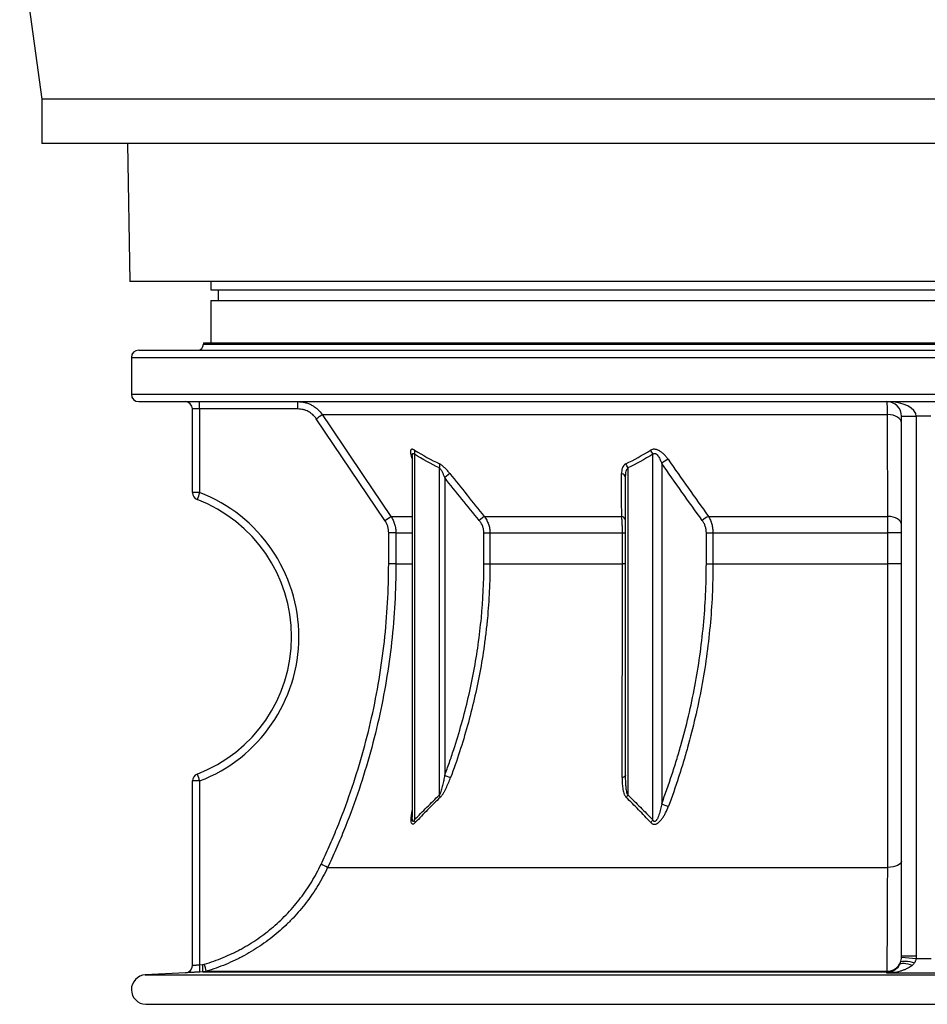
# Model space of a CAD drawing. Header units: millimetres. Extents: x 2016 to 3246, y 695 to 4145.
# Tile 1 of 9: x 2016 to 2633, y 695 to 1365. Entities that reach past the tile are written whole.
import ezdxf

# ---------------------------------------------------------------- set-up
doc = ezdxf.new("R2010")
doc.units = ezdxf.units.MM

msp = doc.modelspace()

# ---------------------------------------------------------------- linework, layer by layer
at = {"color": 7, "linetype": 'Continuous', "lineweight": 25}
for p, q in [((2015.92, 1421.1), (2030.92, 1311.1)), ((2030.92, 1311.1), (2030.92, 1281.1)), ((2630.92, 1311.1), (2030.92, 1311.1)), ((3230.92, 1311.1), (2630.92, 1311.1)), ((2630.92, 1281.1), (2030.92, 1281.1)), ((2089.28, 1281.1), (2090.92, 1187.21)), ((3230.92, 1281.1), (2630.92, 1281.1)), ((3168.86, 1187.21), (2090.92, 1187.21)), ((2145.92, 1187.21), (2145.92, 1181.41)), ((2145.92, 1181.41), (2630.92, 1181.41)), ((2150.92, 1181.41), (2150.92, 1174.11)), ((2630.92, 1181.41), (3115.92, 1181.41)), ((2145.92, 1174.11), (2145.92, 1145.41)), ((2145.92, 1174.11), (2630.92, 1174.11)), ((2630.92, 1174.11), (3115.92, 1174.11)), ((2140.92, 1145.41), (2140.92, 1144.41)), ((2140.92, 1145.41), (2630.92, 1145.41)), ((2630.92, 1145.41), (3120.92, 1145.41)), ((2096.92, 1140.41), (2630.92, 1140.41)), ((2630.92, 1140.41), (3164.92, 1140.41)), ((2091.92, 1135.41), (2091.92, 1110.41)), ((2096.92, 1105.41), (2630.92, 1105.41)), ((2630.92, 1105.41), (3164.92, 1105.41)), ((2138.35, 1100.41), (2133.42, 1100.41)), ((2133.42, 1043.49), (2133.42, 1100.41)), ((2138.35, 1100.41), (2138.35, 1043.49)), ((2205.21, 1100.41), (2138.35, 1100.41)), ((2264.4, 1024.56), (2217.65, 1093.8)), ((2221.73, 1096.6), (2606.41, 1096.6)), ((2615.92, 1095.41), (2625.92, 1095.41)), ((2615.92, 728.35), (2615.92, 1095.41)), ((2635.92, 1095.41), (2625.92, 1095.41)), ((2625.92, 1095.41), (2625.92, 728.35)), ((2283.03, 1068.51), (2283.03, 1068.53)), ((2283.03, 1068.48), (2283.03, 822.73)), ((2284.49, 1069.56), (2284.49, 820.85)), ((2446.65, 820.85), (2446.65, 1069.56)), ((2301.53, 837.81), (2301.53, 1060.26)), ((2429.62, 1060.26), (2429.62, 837.81)), ((2452.69, 1063.42), (2452.69, 831.83)), ((2308.56, 1056.47), (2305.07, 1053.68)), ((2305.07, 1053.68), (2305.07, 851.17)), ((2428.15, 851.17), (2428.15, 1053.68)), ((2138.35, 1043.49), (2133.42, 1043.49)), ((2332.03, 1027.36), (2328.61, 1024.56)), ((2332.03, 1027.36), (2425.5, 1027.36)), ((2484.5, 1027.36), (2606.47, 1027.36)), ((2266.96, 995.15), (2266.96, 1016.18)), ((2271.89, 1016.18), (2266.96, 1016.18)), ((2271.89, 1016.18), (2271.89, 995.15)), ((2331.73, 1016.18), (2335.84, 1016.18)), ((2331.73, 995.15), (2331.73, 1016.18)), ((2335.84, 1016.18), (2426, 1016.18)), ((2335.84, 1016.18), (2335.84, 995.15)), ((2426, 1016.18), (2428.15, 1016.18)), ((2426, 995.15), (2426, 1016.18)), ((2483.08, 995.15), (2483.08, 1016.18)), ((2483.08, 1016.18), (2487.57, 1016.18)), ((2487.57, 1016.18), (2606.59, 1016.18)), ((2487.57, 1016.18), (2487.57, 995.15)), ((2615.92, 1016.18), (2606.59, 1016.18)), ((2606.59, 995.15), (2606.59, 1016.18)), ((2271.89, 995.15), (2266.96, 995.15)), ((2331.73, 995.15), (2335.84, 995.15)), ((2335.84, 995.15), (2426, 995.15)), ((2428.15, 995.15), (2426, 995.15)), ((2483.08, 995.15), (2487.57, 995.15)), ((2487.57, 995.15), (2606.59, 995.15)), ((2615.92, 995.15), (2606.59, 995.15)), ((2305.07, 851.17), (2309.09, 849.67)), ((2138.35, 847.34), (2133.42, 847.34)), ((2133.42, 721.86), (2133.42, 847.34)), ((2138.35, 847.34), (2138.35, 722.37)), ((2283.04, 822.48), (2283.05, 822.73)), ((2225.41, 788.51), (2606.46, 788.51)), ((2615.88, 727.39), (2625.85, 726.6)), ((2615.92, 728.35), (2625.92, 728.35)), ((2128.68, 716.86), (2101.39, 715.43)), ((2138.35, 722.37), (2140.37, 722.47)), ((2140.56, 717.48), (2138.54, 717.37)), ((2140.56, 717.48), (2605.94, 717.48)), ((2142.87, 717.88), (2606.06, 717.88)), ((2605.94, 716.58), (2605.94, 717.48)), ((2105.02, 695.41), (3156.82, 695.41))]:
    msp.add_line(p, q, dxfattribs=at)
at = {"color": 1, "linetype": 'Continuous', "lineweight": 25}
for p, q in [((2140.92, 1144.41), (2630.92, 1144.41)), ((2630.92, 1144.41), (3120.92, 1144.41)), ((2091.92, 1135.41), (2630.92, 1135.41)), ((2630.92, 1135.41), (3169.92, 1135.41)), ((2091.92, 1110.41), (2630.92, 1110.41)), ((2630.92, 1110.41), (3169.92, 1110.41)), ((2268.47, 1027.36), (2283.03, 1027.36)), ((2271.89, 1016.18), (2283.03, 1016.18)), ((2271.89, 995.15), (2283.03, 995.15)), ((2101.39, 715.43), (2630.92, 715.43)), ((2630.92, 715.43), (3160.44, 715.43)), ((2101.69, 695.45), (2630.92, 695.45)), ((2630.92, 695.45), (3160.14, 695.45))]:
    msp.add_line(p, q, dxfattribs=at)
at = {"color": 7, "linetype": 'Continuous', "lineweight": 25, "flags": 128}
for points in [[(2221.73, 1096.6), (2227.32, 1088.31), (2249.7, 1055.16), (2268.47, 1027.36)], [(2615.92, 1091), (2615.73, 1092.06), (2615.2, 1093.08), (2614.33, 1094.03), (2613.16, 1094.86), (2611.73, 1095.56), (2610.08, 1096.09), (2608.29, 1096.44), (2606.41, 1096.6)], [(2615.92, 1021.77), (2615.74, 1022.82), (2615.21, 1023.84), (2614.34, 1024.78), (2613.18, 1025.62), (2611.76, 1026.31), (2610.13, 1026.85), (2608.34, 1027.2), (2606.47, 1027.36)], [(2428.15, 851.17), (2428.11, 850.95), (2427.99, 850.73), (2427.78, 850.51), (2427.5, 850.31), (2427.15, 850.12), (2426.73, 849.95), (2426.25, 849.8), (2425.72, 849.67)], [(2615.92, 792.79), (2615.74, 791.98), (2615.21, 791.2), (2614.34, 790.48), (2613.18, 789.84), (2611.75, 789.31), (2610.12, 788.9), (2608.33, 788.63), (2606.46, 788.51)], [(2615.28, 724.1), (2615.73, 724.45), (2616.45, 724.68), (2617.41, 724.81), (2618.58, 724.81), (2619.93, 724.69), (2621.42, 724.45), (2623.01, 724.11), (2624.64, 723.66)], [(2614.5, 722.34), (2614.99, 722.84), (2615.7, 723.18), (2616.61, 723.37), (2617.68, 723.39), (2618.9, 723.25), (2620.23, 722.95), (2621.64, 722.5), (2623.08, 721.91)]]:
    msp.add_lwpolyline(points, dxfattribs=at)
at = {"color": 7, "linetype": 'Continuous', "lineweight": 25}
for centre, radius, start, end in [((2096.92, 1135.41), 5, 90, 180), ((2136.92, 1144.41), 4, 270, 0), ((2096.92, 1110.41), 5, 180, 270), ((2128.42, 1100.41), 5, 0, 90), ((2048.77, 1101.66), 89.59, 359.2007, 2.39914), ((2115.63, 1101.66), 89.59, 359.2007, 2.39914), ((2605.92, 1095.41), 10, 0, 90), ((2125.34, 1232.67), 166.75, 303.61561, 305.31333), ((2279.72, 1071.16), 5.03, 341.46098, 13.74788), ((2439.45, 1067.34), 7.54, 17.11266, 41.68848), ((2462.5, 1052.93), 14.36, 112.3324, 133.08872), ((2296.34, 1061.64), 5.37, 345.00981, 15.19754), ((2422.47, 1058.5), 7.36, 13.79031, 38.19907), ((2424.82, 1053.14), 3.38, 9.10117, 80.39462), ((2138.42, 1043.49), 5, 180, 249.07517), ((2226.88, 1008.31), 95.26, 158.32967, 161.3225), ((2100.92, 945.41), 100, 290.92483, 69.07517), ((2100.85, 945.41), 105, 290.92483, 69.07517), ((2171.1, 1164.83), 168.46, 303.62923, 305.30948), ((2424.84, 1024.08), 3.35, 8.34361, 78.63275), ((2490.2, 1014.33), 14.22, 113.64849, 133.99008), ((2138.42, 847.34), 5, 110.92483, 180), ((2226.88, 882.51), 95.26, 198.6775, 201.67033), ((2296.86, 835.54), 5.19, 6.93049, 25.95152), ((2422.66, 841.13), 7.7, 319.879, 334.48296), ((2463.02, 852.6), 23.2, 243.55784, 255.70038), ((2280.28, 818.54), 4.8, 5.80615, 28.73411), ((2439.65, 824.58), 7.93, 315.61845, 331.99511), ((2128.33, 592.37), 218.85, 63.66695, 64.95901), ((2606.03, 727.86), 9.98, 270.16814, 337.859), ((2128.42, 721.86), 5, 272.9864, 360), ((2128.42, 721.86), 5, 295.37631, 0), ((2048.67, 716.42), 89.87, 0.6068, 3.79285), ((2050.69, 716.53), 89.87, 0.60682, 3.79281), ((2051.42, 694.75), 94.34, 14.19292, 17.21828), ((2605.92, 727.48), 10, 270.13828, 329.08703), ((2605.06, 717.96), 1, 331.52101, 355.43563), ((2101.92, 705.45), 10, 93, 268.7312), ((2105.02, 845.41), 150, 268.7312, 270)]:
    msp.add_arc(centre, radius, start, end, dxfattribs=at)
at = {"color": 1, "linetype": 'Continuous', "lineweight": 25}
msp.add_arc((2128.42, 721.86), 5, 272.99999, 295.37631, dxfattribs=at)
at = {"color": 7, "linetype": 'Continuous', "lineweight": 25}
msp.add_ellipse((2605.92, 1095.41), major_axis=(20, 0), ratio=0.5, start_param=0, end_param=1.570796, dxfattribs=at)
for points, knots in [([(2205.14, 1105.41), (2206.78, 1105.41), (2208.39, 1105.21), (2210.36, 1104.72), (2210.75, 1104.61), (2211.53, 1104.37), (2211.92, 1104.23), (2213.07, 1103.79), (2213.81, 1103.45), (2215.24, 1102.69), (2215.93, 1102.27), (2217.27, 1101.34), (2217.92, 1100.82), (2219.74, 1099.19), (2220.81, 1097.96), (2221.73, 1096.6)], [0, 0, 0, 0, 0.25, 0.25, 0.3125, 0.3125, 0.375, 0.375, 0.5, 0.5, 0.625, 0.625, 0.75, 0.75, 1, 1, 1, 1]), ([(2606.41, 1096.6), (2606.38, 1097.96), (2606.35, 1099.18), (2606.31, 1100.54), (2606.3, 1100.81), (2606.28, 1101.31), (2606.27, 1101.56), (2606.24, 1102.27), (2606.22, 1102.69), (2606.17, 1103.45), (2606.15, 1103.79), (2606.1, 1104.37), (2606.08, 1104.62), (2606.01, 1105.21), (2605.96, 1105.41), (2605.92, 1105.41)], [0, 0, 0, 0, 0.25, 0.25, 0.3125, 0.3125, 0.375, 0.375, 0.5, 0.5, 0.625, 0.625, 0.75, 0.75, 1, 1, 1, 1]), ([(2217.65, 1093.8), (2216.96, 1094.82), (2216.16, 1095.74), (2214.79, 1096.97), (2214.31, 1097.36), (2213.31, 1098.06), (2212.79, 1098.37), (2211.71, 1098.94), (2211.16, 1099.2), (2210.3, 1099.53), (2210.01, 1099.63), (2209.42, 1099.81), (2209.13, 1099.9), (2207.65, 1100.26), (2206.44, 1100.41), (2205.21, 1100.41)], [0, 0, 0, 0, 0.25, 0.25, 0.375, 0.375, 0.5, 0.5, 0.625, 0.625, 0.6875, 0.6875, 0.75, 0.75, 1, 1, 1, 1]), ([(2606.47, 1027.36), (2606.47, 1032.88), (2606.46, 1038.41), (2606.46, 1043.93), (2606.44, 1061.48), (2606.43, 1079.04), (2606.41, 1096.6)], [0, 0, 0, 0, 0.02, 0.02, 0.02, 0.0835637, 0.0835637, 0.0835637, 0.0835637]), ([(2284.61, 1072.35), (2284.4, 1072.48), (2284.19, 1072.6), (2283.79, 1072.78), (2283.6, 1072.86), (2283.24, 1072.96), (2283.07, 1072.99), (2282.76, 1073.01), (2282.62, 1072.99), (2282.37, 1072.91), (2282.26, 1072.85), (2282.07, 1072.68), (2281.99, 1072.58), (2281.87, 1072.34), (2281.82, 1072.2), (2281.75, 1071.91), (2281.73, 1071.74), (2281.71, 1071.22), (2281.73, 1070.83), (2281.86, 1070), (2281.96, 1069.56), (2282.32, 1068.19), (2282.67, 1067.22), (2283.08, 1066.21)], [0, 0, 0, 0, 0.0625, 0.0625, 0.125, 0.125, 0.1875, 0.1875, 0.25, 0.25, 0.3125, 0.3125, 0.375, 0.375, 0.4375, 0.4375, 0.5, 0.5, 0.625, 0.625, 0.75, 0.75, 1, 1, 1, 1]), ([(2457.04, 1066.21), (2456.69, 1066.72), (2456.32, 1067.21), (2455.53, 1068.19), (2455.11, 1068.66), (2454.23, 1069.57), (2453.77, 1070.01), (2452.78, 1070.83), (2452.26, 1071.23), (2451.44, 1071.74), (2451.16, 1071.91), (2450.59, 1072.2), (2450.3, 1072.34), (2449.7, 1072.58), (2449.41, 1072.68), (2448.81, 1072.85), (2448.5, 1072.91), (2447.91, 1072.99), (2447.62, 1073.01), (2447.05, 1072.99), (2446.77, 1072.96), (2445.97, 1072.8), (2445.5, 1072.61), (2445.08, 1072.35)], [0, 0, 0, 0, 0.125, 0.125, 0.25, 0.25, 0.375, 0.375, 0.5, 0.5, 0.5625, 0.5625, 0.625, 0.625, 0.6875, 0.6875, 0.75, 0.75, 0.8125, 0.8125, 0.875, 0.875, 1, 1, 1, 1]), ([(2446.65, 1069.56), (2446.77, 1069.7), (2446.9, 1069.83), (2447.2, 1070.04), (2447.37, 1070.13), (2447.65, 1070.19), (2447.74, 1070.2), (2447.94, 1070.21), (2448.04, 1070.2), (2448.24, 1070.16), (2448.34, 1070.13), (2448.53, 1070.05), (2448.62, 1070.01), (2448.9, 1069.85), (2449.07, 1069.73), (2449.41, 1069.44), (2449.56, 1069.29), (2450, 1068.81), (2450.26, 1068.46), (2450.74, 1067.73), (2450.96, 1067.35), (2451.37, 1066.59), (2451.55, 1066.2), (2452.09, 1065.03), (2452.41, 1064.22), (2452.69, 1063.42)], [0, 0, 0, 0, 0.0625, 0.0625, 0.125, 0.125, 0.15625, 0.15625, 0.1875, 0.1875, 0.21875, 0.21875, 0.25, 0.25, 0.3125, 0.3125, 0.375, 0.375, 0.5, 0.5, 0.625, 0.625, 0.75, 0.75, 1, 1, 1, 1]), ([(2308.56, 1056.47), (2308.02, 1057.15), (2307.47, 1057.81), (2306.62, 1058.76), (2306.33, 1059.08), (2305.74, 1059.69), (2305.44, 1059.99), (2304.85, 1060.57), (2304.55, 1060.85), (2303.94, 1061.39), (2303.63, 1061.65), (2302.71, 1062.36), (2302.11, 1062.77), (2301.52, 1063.05)], [0, 0, 0, 0, 0.25, 0.25, 0.375, 0.375, 0.5, 0.5, 0.625, 0.625, 0.75, 0.75, 1, 1, 1, 1]), ([(2301.53, 1060.26), (2301.72, 1060.07), (2301.9, 1059.85), (2302.25, 1059.38), (2302.42, 1059.12), (2302.91, 1058.33), (2303.21, 1057.78), (2303.78, 1056.63), (2304.06, 1056.05), (2304.58, 1054.87), (2304.83, 1054.28), (2305.07, 1053.68)], [0, 0, 0, 0, 0.125, 0.125, 0.25, 0.25, 0.5, 0.5, 0.75, 0.75, 1, 1, 1, 1]), ([(2428.25, 1063.05), (2427.96, 1062.91), (2427.7, 1062.74), (2427.23, 1062.34), (2427.02, 1062.12), (2426.46, 1061.4), (2426.18, 1060.86), (2425.75, 1059.69), (2425.6, 1059.08), (2425.42, 1057.8), (2425.38, 1057.15), (2425.38, 1056.47)], [0, 0, 0, 0, 0.125, 0.125, 0.25, 0.25, 0.5, 0.5, 0.75, 0.75, 1, 1, 1, 1]), ([(2428.15, 1053.68), (2428.15, 1054.28), (2428.17, 1054.87), (2428.25, 1056.05), (2428.31, 1056.63), (2428.5, 1057.77), (2428.63, 1058.33), (2428.9, 1059.12), (2429.01, 1059.38), (2429.27, 1059.85), (2429.43, 1060.07), (2429.62, 1060.26)], [0, 0, 0, 0, 0.25, 0.25, 0.5, 0.5, 0.75, 0.75, 0.875, 0.875, 1, 1, 1, 1]), ([(2268.47, 1027.36), (2269.03, 1026.53), (2269.52, 1025.68), (2270.36, 1023.9), (2270.72, 1022.99), (2271.16, 1021.57), (2271.29, 1021.08), (2271.51, 1020.11), (2271.6, 1019.63), (2271.82, 1018.16), (2271.89, 1017.17), (2271.89, 1016.18)], [0, 0, 0, 0, 0.25, 0.25, 0.5, 0.5, 0.625, 0.625, 0.75, 0.75, 1, 1, 1, 1]), ([(2332.03, 1027.36), (2332.63, 1026.55), (2333.17, 1025.71), (2334.11, 1023.95), (2334.51, 1023.04), (2335.01, 1021.61), (2335.15, 1021.12), (2335.4, 1020.15), (2335.5, 1019.66), (2335.75, 1018.19), (2335.84, 1017.19), (2335.84, 1016.18)], [0, 0, 0, 0, 0.25, 0.25, 0.5, 0.5, 0.625, 0.625, 0.75, 0.75, 1, 1, 1, 1]), ([(2426, 1016.18), (2426, 1017.19), (2425.99, 1018.19), (2425.95, 1020.15), (2425.92, 1021.12), (2425.83, 1023.03), (2425.78, 1023.95), (2425.65, 1025.71), (2425.58, 1026.55), (2425.5, 1027.36)], [0, 0, 0, 0, 0.25, 0.25, 0.5, 0.5, 0.75, 0.75, 1, 1, 1, 1]), ([(2484.5, 1027.36), (2484.98, 1026.56), (2485.42, 1025.72), (2486.18, 1023.96), (2486.5, 1023.05), (2486.9, 1021.62), (2487.02, 1021.13), (2487.22, 1020.16), (2487.3, 1019.67), (2487.51, 1018.19), (2487.57, 1017.19), (2487.57, 1016.18)], [0, 0, 0, 0, 0.25, 0.25, 0.5, 0.5, 0.625, 0.625, 0.75, 0.75, 1, 1, 1, 1]), ([(2606.59, 1016.18), (2606.59, 1017.17), (2606.59, 1018.16), (2606.58, 1020.1), (2606.57, 1021.06), (2606.56, 1022.48), (2606.55, 1022.96), (2606.54, 1023.88), (2606.53, 1024.34), (2606.51, 1025.67), (2606.49, 1026.53), (2606.47, 1027.36)], [0, 0, 0, 0, 0.25, 0.25, 0.5, 0.5, 0.625, 0.625, 0.75, 0.75, 1, 1, 1, 1]), ([(2266.96, 1016.18), (2266.96, 1016.92), (2266.91, 1017.67), (2266.74, 1018.77), (2266.68, 1019.13), (2266.51, 1019.86), (2266.41, 1020.22), (2265.87, 1021.99), (2265.23, 1023.33), (2264.4, 1024.56)], [0, 0, 0, 0, 0.25, 0.25, 0.375, 0.375, 0.5, 0.5, 1, 1, 1, 1]), ([(2331.73, 1016.18), (2331.73, 1016.95), (2331.66, 1017.7), (2331.45, 1018.82), (2331.36, 1019.19), (2331.16, 1019.92), (2331.04, 1020.28), (2330.63, 1021.36), (2330.3, 1022.04), (2329.53, 1023.35), (2329.1, 1023.97), (2328.61, 1024.56)], [0, 0, 0, 0, 0.25, 0.25, 0.375, 0.375, 0.5, 0.5, 0.75, 0.75, 1, 1, 1, 1]), ([(2483.08, 1016.18), (2483.08, 1016.95), (2483.02, 1017.71), (2482.83, 1018.83), (2482.75, 1019.2), (2482.57, 1019.93), (2482.46, 1020.29), (2482.1, 1021.37), (2481.81, 1022.05), (2481.13, 1023.35), (2480.75, 1023.97), (2480.32, 1024.56)], [0, 0, 0, 0, 0.25, 0.25, 0.375, 0.375, 0.5, 0.5, 0.75, 0.75, 1, 1, 1, 1]), ([(2220.96, 790.65), (2222.87, 794.67), (2224.72, 798.72), (2227.41, 804.84), (2228.29, 806.88), (2230.03, 810.98), (2230.88, 813.04), (2235.07, 823.34), (2238.18, 831.63), (2246.78, 856.65), (2251.54, 873.52), (2259.2, 907.63), (2262.09, 924.87), (2265.97, 959.72), (2266.96, 977.34), (2266.96, 995.15)], [0, 0, 0, 0, 0.0625, 0.0625, 0.09375, 0.09375, 0.125, 0.125, 0.25, 0.25, 0.5, 0.5, 0.75, 0.75, 1, 1, 1, 1]), ([(2271.89, 995.15), (2271.89, 977.15), (2270.89, 959.35), (2266.96, 924.13), (2264.04, 906.71), (2256.31, 872.25), (2251.49, 855.2), (2242.81, 829.92), (2239.67, 821.55), (2235.43, 811.14), (2234.57, 809.06), (2232.82, 804.91), (2231.92, 802.85), (2229.21, 796.67), (2227.34, 792.58), (2225.41, 788.51)], [0, 0, 0, 0, 0.25, 0.25, 0.5, 0.5, 0.75, 0.75, 0.875, 0.875, 0.90625, 0.90625, 0.9375, 0.9375, 1, 1, 1, 1]), ([(2305.07, 851.17), (2306.15, 854.07), (2307.21, 856.98), (2309.25, 862.82), (2310.24, 865.74), (2313.12, 874.52), (2314.9, 880.4), (2319.87, 898.11), (2322.65, 910.01), (2327.14, 934), (2328.85, 946.09), (2331.14, 970.47), (2331.73, 982.76), (2331.73, 995.15)], [0, 0, 0, 0, 0.0625, 0.0625, 0.125, 0.125, 0.25, 0.25, 0.5, 0.5, 0.75, 0.75, 1, 1, 1, 1]), ([(2335.84, 995.15), (2335.84, 988.94), (2335.69, 982.72), (2335.11, 970.31), (2334.68, 964.11), (2333.81, 954.84), (2333.49, 951.75), (2332.77, 945.58), (2332.37, 942.49), (2331.09, 933.27), (2330.09, 927.16), (2326.69, 908.92), (2323.89, 896.89), (2317.25, 873.09), (2313.42, 861.32), (2309.09, 849.67)], [0, 0, 0, 0, 0.125, 0.125, 0.25, 0.25, 0.3125, 0.3125, 0.375, 0.375, 0.5, 0.5, 0.75, 0.75, 1, 1, 1, 1]), ([(2425.72, 849.67), (2425.73, 852.6), (2425.74, 855.54), (2425.76, 861.44), (2425.77, 864.39), (2425.8, 873.27), (2425.82, 879.21), (2425.87, 897.11), (2425.9, 909.13), (2425.95, 933.37), (2425.97, 945.59), (2426, 970.22), (2426, 982.64), (2426, 995.15)], [0, 0, 0, 0, 0.0625, 0.0625, 0.125, 0.125, 0.25, 0.25, 0.5, 0.5, 0.75, 0.75, 1, 1, 1, 1]), ([(2452.69, 831.83), (2455.13, 838.3), (2457.44, 844.84), (2460.71, 854.74), (2461.76, 858.06), (2463.8, 864.72), (2464.78, 868.05), (2469.5, 884.76), (2472.68, 898.25), (2477.81, 925.49), (2479.77, 939.24), (2482.4, 966.99), (2483.08, 981), (2483.08, 995.15)], [0, 0, 0, 0, 0.125, 0.125, 0.1875, 0.1875, 0.25, 0.25, 0.5, 0.5, 0.75, 0.75, 1, 1, 1, 1]), ([(2487.57, 995.15), (2487.57, 980.86), (2486.9, 966.71), (2484.28, 938.67), (2482.34, 924.79), (2477.22, 897.27), (2474.06, 883.63), (2469.35, 866.74), (2468.38, 863.37), (2466.35, 856.65), (2465.29, 853.29), (2462.04, 843.28), (2459.73, 836.67), (2457.29, 830.12)], [0, 0, 0, 0, 0.25, 0.25, 0.5, 0.5, 0.75, 0.75, 0.8125, 0.8125, 0.875, 0.875, 1, 1, 1, 1]), ([(2606.46, 788.51), (2606.48, 804.69), (2606.5, 821.15), (2606.53, 854.61), (2606.54, 871.62), (2606.56, 897.55), (2606.57, 906.26), (2606.57, 919.44), (2606.58, 923.84), (2606.58, 932.7), (2606.58, 937.14), (2606.59, 950.48), (2606.59, 959.4), (2606.59, 977.26), (2606.59, 986.2), (2606.59, 995.15)], [0, 0, 0, 0, 0.25, 0.25, 0.5, 0.5, 0.625, 0.625, 0.6875, 0.6875, 0.75, 0.75, 0.875, 0.875, 1, 1, 1, 1]), ([(2305.07, 851.17), (2304.85, 850.03), (2304.63, 848.88), (2304.15, 846.6), (2303.89, 845.47), (2303.48, 843.77), (2303.34, 843.21), (2303.04, 842.09), (2302.88, 841.53), (2302.55, 840.43), (2302.37, 839.88), (2302.09, 839.08), (2301.99, 838.82), (2301.77, 838.3), (2301.66, 838.05), (2301.53, 837.81)], [0, 0, 0, 0, 0.25, 0.25, 0.5, 0.5, 0.625, 0.625, 0.75, 0.75, 0.875, 0.875, 0.9375, 0.9375, 1, 1, 1, 1]), ([(2429.62, 837.81), (2429.49, 838.05), (2429.39, 838.3), (2429.21, 838.81), (2429.14, 839.08), (2428.93, 839.88), (2428.83, 840.43), (2428.56, 842.09), (2428.45, 843.21), (2428.28, 845.46), (2428.23, 846.6), (2428.17, 848.88), (2428.15, 850.03), (2428.15, 851.17)], [0, 0, 0, 0, 0.0625, 0.0625, 0.125, 0.125, 0.25, 0.25, 0.5, 0.5, 0.75, 0.75, 1, 1, 1, 1]), ([(2302.02, 836.17), (2302.21, 836.36), (2302.41, 836.57), (2302.79, 837.02), (2302.97, 837.25), (2303.51, 837.98), (2303.85, 838.5), (2304.51, 839.57), (2304.83, 840.13), (2305.44, 841.27), (2305.74, 841.85), (2306.6, 843.6), (2307.13, 844.8), (2308.15, 847.21), (2308.63, 848.43), (2309.09, 849.67)], [0, 0, 0, 0, 0.0625, 0.0625, 0.125, 0.125, 0.25, 0.25, 0.375, 0.375, 0.5, 0.5, 0.75, 0.75, 1, 1, 1, 1]), ([(2425.72, 849.67), (2425.71, 848.43), (2425.74, 847.21), (2425.87, 844.78), (2425.98, 843.59), (2426.25, 841.84), (2426.35, 841.27), (2426.61, 840.14), (2426.75, 839.59), (2427.03, 838.78), (2427.12, 838.51), (2427.34, 837.99), (2427.46, 837.73), (2427.73, 837.24), (2427.87, 837.01), (2428.19, 836.57), (2428.36, 836.36), (2428.56, 836.17)], [0, 0, 0, 0, 0.25, 0.25, 0.5, 0.5, 0.625, 0.625, 0.75, 0.75, 0.8125, 0.8125, 0.875, 0.875, 0.9375, 0.9375, 1, 1, 1, 1]), ([(2284.49, 820.85), (2287.29, 823.77), (2290.1, 826.65), (2295.78, 832.31), (2298.64, 835.1), (2301.53, 837.81)], [0, 0, 0, 0, 0.5, 0.5, 1, 1, 1, 1]), ([(2429.62, 837.81), (2432.51, 835.1), (2435.37, 832.31), (2441.04, 826.65), (2443.86, 823.77), (2446.65, 820.85)], [0, 0, 0, 0, 0.5, 0.5, 1, 1, 1, 1]), ([(2302.02, 836.17), (2299.14, 833.42), (2296.29, 830.6), (2290.64, 824.88), (2287.84, 821.97), (2285.06, 819.03)], [0, 0, 0, 0, 0.5, 0.5, 1, 1, 1, 1]), ([(2445.32, 819.03), (2442.57, 821.97), (2439.8, 824.88), (2434.22, 830.6), (2431.4, 833.42), (2428.56, 836.17)], [0, 0, 0, 0, 0.5, 0.5, 1, 1, 1, 1]), ([(2452.69, 831.83), (2452.45, 830.57), (2452.19, 829.32), (2451.59, 826.83), (2451.25, 825.6), (2450.64, 823.77), (2450.42, 823.17), (2450.04, 822.28), (2449.9, 821.98), (2449.61, 821.41), (2449.45, 821.13), (2449.18, 820.73), (2449.09, 820.6), (2448.89, 820.35), (2448.78, 820.23), (2448.55, 820.02), (2448.42, 819.92), (2448.15, 819.78), (2448, 819.74), (2447.79, 819.74), (2447.71, 819.75), (2447.58, 819.79), (2447.51, 819.82), (2447.33, 819.92), (2447.22, 820.01), (2447.03, 820.22), (2446.94, 820.34), (2446.79, 820.59), (2446.72, 820.72), (2446.65, 820.85)], [0, 0, 0, 0, 0.25, 0.25, 0.5, 0.5, 0.625, 0.625, 0.6875, 0.6875, 0.75, 0.75, 0.78125, 0.78125, 0.8125, 0.8125, 0.84375, 0.84375, 0.875, 0.875, 0.890625, 0.890625, 0.90625, 0.90625, 0.9375, 0.9375, 0.96875, 0.96875, 1, 1, 1, 1]), ([(2445.32, 819.03), (2445.44, 818.9), (2445.56, 818.79), (2445.82, 818.57), (2445.96, 818.46), (2446.25, 818.28), (2446.4, 818.2), (2446.72, 818.07), (2446.89, 818.01), (2447.41, 817.9), (2447.77, 817.89), (2448.52, 817.99), (2448.89, 818.11), (2449.62, 818.44), (2449.97, 818.65), (2450.63, 819.13), (2450.95, 819.4), (2451.55, 819.96), (2451.83, 820.26), (2452.38, 820.89), (2452.64, 821.21), (2453.38, 822.2), (2453.82, 822.88), (2454.65, 824.27), (2455.03, 824.98), (2456.11, 827.14), (2456.73, 828.61), (2457.29, 830.12)], [0, 0, 0, 0, 0.03125, 0.03125, 0.0625, 0.0625, 0.09375, 0.09375, 0.125, 0.125, 0.1875, 0.1875, 0.25, 0.25, 0.3125, 0.3125, 0.375, 0.375, 0.4375, 0.4375, 0.5, 0.5, 0.625, 0.625, 0.75, 0.75, 1, 1, 1, 1]), ([(2141.52, 722.67), (2145.86, 723.95), (2150.11, 725.46), (2156.36, 728.05), (2158.42, 728.97), (2161.48, 730.43), (2162.5, 730.93), (2164.5, 731.96), (2165.5, 732.49), (2170.43, 735.17), (2174.24, 737.52), (2181.59, 742.58), (2185.12, 745.3), (2190.22, 749.67), (2191.89, 751.17), (2195.15, 754.27), (2196.75, 755.88), (2201.4, 760.79), (2204.3, 764.21), (2209.72, 771.3), (2212.24, 774.98), (2216.89, 782.61), (2219.03, 786.56), (2220.96, 790.65)], [0, 0, 0, 0, 0.125, 0.125, 0.1875, 0.1875, 0.21875, 0.21875, 0.25, 0.25, 0.375, 0.375, 0.5, 0.5, 0.5625, 0.5625, 0.625, 0.625, 0.75, 0.75, 0.875, 0.875, 1, 1, 1, 1]), ([(2225.41, 788.51), (2223.4, 784.26), (2221.18, 780.16), (2216.35, 772.24), (2213.73, 768.41), (2208.1, 761.04), (2205.09, 757.5), (2201.07, 753.24), (2200.25, 752.4), (2198.59, 750.74), (2197.76, 749.92), (2195.22, 747.5), (2193.49, 745.94), (2188.19, 741.4), (2184.52, 738.57), (2176.89, 733.31), (2172.93, 730.88), (2167.81, 728.09), (2166.77, 727.54), (2164.69, 726.48), (2163.64, 725.95), (2160.46, 724.43), (2158.31, 723.48), (2153.98, 721.68), (2151.78, 720.83), (2147.36, 719.27), (2145.12, 718.54), (2142.87, 717.88)], [0, 0, 0, 0, 0.125, 0.125, 0.25, 0.25, 0.375, 0.375, 0.40625, 0.40625, 0.4375, 0.4375, 0.5, 0.5, 0.625, 0.625, 0.75, 0.75, 0.78125, 0.78125, 0.8125, 0.8125, 0.875, 0.875, 0.9375, 0.9375, 1, 1, 1, 1]), ([(2606.06, 717.88), (2606.08, 719.21), (2606.1, 720.77), (2606.13, 724.32), (2606.15, 726.31), (2606.19, 730.74), (2606.21, 733.17), (2606.23, 737.14), (2606.24, 738.53), (2606.26, 741.38), (2606.27, 742.85), (2606.3, 747.38), (2606.31, 750.58), (2606.35, 757.3), (2606.36, 760.84), (2606.38, 765.47), (2606.39, 766.41), (2606.39, 768.3), (2606.4, 769.26), (2606.41, 772.17), (2606.42, 774.14), (2606.44, 780.14), (2606.45, 784.26), (2606.46, 788.51)], [0, 0, 0, 0, 0.125, 0.125, 0.25, 0.25, 0.375, 0.375, 0.4375, 0.4375, 0.5, 0.5, 0.625, 0.625, 0.75, 0.75, 0.78125, 0.78125, 0.8125, 0.8125, 0.875, 0.875, 1, 1, 1, 1]), ([(2615.28, 724.1), (2615.42, 724.6), (2615.55, 725.12), (2615.75, 726.21), (2615.84, 726.78), (2615.88, 727.39)], [0, 0, 0, 0, 0.5, 0.5, 1, 1, 1, 1]), ([(2625.85, 726.6), (2625.76, 726.06), (2625.6, 725.55), (2625.29, 724.82), (2625.17, 724.58), (2624.92, 724.11), (2624.78, 723.88), (2624.64, 723.66)], [0, 0, 0, 0, 0.5, 0.5, 0.75, 0.75, 1, 1, 1, 1]), ([(2138.54, 717.37), (2137.88, 717.34), (2137.24, 717.31), (2135.96, 717.24), (2135.34, 717.21), (2134.45, 717.16), (2134.16, 717.15), (2133.59, 717.12), (2133.31, 717.1), (2132.51, 717.06), (2132.01, 717.03), (2131.1, 716.99), (2130.69, 716.97), (2129.97, 716.93), (2129.67, 716.91), (2129.3, 716.89), (2129.19, 716.89), (2129.01, 716.88), (2128.93, 716.88), (2128.74, 716.87), (2128.68, 716.86), (2128.68, 716.86)], [0, 0, 0, 0, 0.125, 0.125, 0.25, 0.25, 0.3125, 0.3125, 0.375, 0.375, 0.5, 0.5, 0.625, 0.625, 0.75, 0.75, 0.8125, 0.8125, 0.875, 0.875, 1, 1, 1, 1]), ([(2133.42, 721.86), (2133.42, 721.86), (2133.45, 721.86), (2133.54, 721.87), (2133.58, 721.87), (2133.67, 721.88), (2133.73, 721.89), (2133.91, 721.91), (2134.07, 721.92), (2134.42, 721.96), (2134.63, 721.98), (2135.09, 722.03), (2135.33, 722.05), (2135.87, 722.11), (2136.16, 722.14), (2136.75, 722.2), (2137.06, 722.23), (2137.7, 722.3), (2138.02, 722.33), (2138.35, 722.37)], [0, 0, 0, 0, 0.125, 0.125, 0.1875, 0.1875, 0.25, 0.25, 0.375, 0.375, 0.5, 0.5, 0.625, 0.625, 0.75, 0.75, 0.875, 0.875, 1, 1, 1, 1]), ([(2614.5, 722.34), (2614.35, 722.08), (2614.19, 721.82), (2613.87, 721.35), (2613.71, 721.13), (2613.22, 720.49), (2612.88, 720.11), (2612.18, 719.43), (2611.83, 719.12), (2611.11, 718.57), (2610.75, 718.32), (2609.66, 717.66), (2608.93, 717.33), (2607.81, 716.95), (2607.44, 716.85), (2606.88, 716.72), (2606.69, 716.69), (2606.41, 716.64), (2606.32, 716.63), (2606.13, 716.6), (2606.04, 716.59), (2605.94, 716.58)], [0, 0, 0, 0, 0.0625, 0.0625, 0.125, 0.125, 0.25, 0.25, 0.375, 0.375, 0.5, 0.5, 0.75, 0.75, 0.875, 0.875, 0.9375, 0.9375, 0.96875, 0.96875, 1, 1, 1, 1]), ([(2623.08, 721.91), (2622.78, 721.65), (2622.47, 721.41), (2621.83, 720.95), (2621.5, 720.73), (2620.51, 720.12), (2619.83, 719.76), (2618.44, 719.11), (2617.73, 718.82), (2616.3, 718.31), (2615.58, 718.08), (2613.39, 717.48), (2611.92, 717.18), (2609.68, 716.86), (2608.93, 716.77), (2607.81, 716.68), (2607.44, 716.65), (2606.88, 716.62), (2606.69, 716.61), (2606.32, 716.59), (2606.13, 716.59), (2605.94, 716.58)], [0, 0, 0, 0, 0.0625, 0.0625, 0.125, 0.125, 0.25, 0.25, 0.375, 0.375, 0.5, 0.5, 0.75, 0.75, 0.875, 0.875, 0.9375, 0.9375, 0.96875, 0.96875, 1, 1, 1, 1])]:
    msp.add_open_spline(points, degree=3, knots=knots, dxfattribs=at)
for points in [[(2284.61, 1072.35), (2290.17, 1068.97), (2295.81, 1065.85), (2301.52, 1063.05)], [(2428.25, 1063.05), (2433.94, 1065.85), (2439.55, 1068.97), (2445.08, 1072.35)], [(2301.53, 1060.26), (2295.77, 1063.05), (2290.09, 1066.17), (2284.49, 1069.56)], [(2446.65, 1069.56), (2441.05, 1066.17), (2435.38, 1063.05), (2429.62, 1060.26)], [(2457.04, 1066.21), (2466.11, 1053.18), (2475.25, 1040.22), (2484.5, 1027.36)], [(2480.32, 1024.56), (2471.02, 1037.42), (2461.81, 1050.38), (2452.69, 1063.42)], [(2328.61, 1024.56), (2320.71, 1034.22), (2312.86, 1043.93), (2305.07, 1053.68)], [(2308.56, 1056.47), (2316.33, 1046.73), (2324.15, 1037.02), (2332.03, 1027.36)], [(2425.5, 1027.36), (2425.46, 1037.02), (2425.42, 1046.73), (2425.38, 1056.47)], [(2614.5, 722.34), (2614.81, 722.88), (2615.07, 723.47), (2615.28, 724.1)], [(2615.88, 727.39), (2615.9, 727.71), (2615.92, 728.03), (2615.92, 728.35)], [(2624.64, 723.66), (2624.2, 722.99), (2623.67, 722.42), (2623.08, 721.91)], [(2625.92, 728.35), (2625.92, 727.77), (2625.89, 727.18), (2625.85, 726.6)], [(2625.85, 726.6), (2629.23, 726.6), (2632.61, 726.6), (2635.98, 726.6)], [(2140.37, 722.47), (2140.76, 722.49), (2141.15, 722.56), (2141.52, 722.67)], [(2142.87, 717.88), (2142.12, 717.65), (2141.34, 717.52), (2140.56, 717.48)], [(2655.89, 716.58), (2639.24, 716.63), (2622.59, 716.63), (2605.94, 716.58)]]:
    msp.add_open_spline(points, degree=3, dxfattribs=at)
at = {"color": 1, "linetype": 'Continuous', "lineweight": 25}
for points, knots in [([(2283.05, 1068.53), (2283.04, 1068.64), (2283.01, 1069.18), (2283.12, 1069.78), (2283.37, 1070.14), (2283.6, 1070.23), (2283.84, 1070.16), (2284.16, 1069.93), (2284.37, 1069.7), (2284.49, 1069.56)], [0, 0, 0, 0, 0.086801, 0.410348, 0.543087, 0.631406, 0.75934, 0.849867, 1, 1, 1, 1]), ([(2285.06, 819.03), (2284.74, 818.72), (2284.16, 818.16), (2283.38, 817.84), (2282.77, 818.01), (2282.3, 818.82), (2282.13, 820.38), (2282.24, 822.44), (2282.51, 824.73), (2282.85, 826.39), (2283.03, 827.26)], [0, 0, 0, 0, 0.101249, 0.181484, 0.261883, 0.358356, 0.512009, 0.668547, 0.825532, 1, 1, 1, 1]), ([(2284.49, 820.85), (2284.34, 820.55), (2284.13, 820.14), (2283.83, 819.82), (2283.65, 819.73), (2283.5, 819.75), (2283.36, 819.9), (2283.24, 820.16), (2283.08, 820.89), (2283.01, 821.7), (2283.04, 822.39), (2283.04, 822.48)], [0, 0, 0, 0, 0.193186, 0.266677, 0.31963, 0.381644, 0.441093, 0.516079, 0.615223, 0.952089, 1, 1, 1, 1])]:
    msp.add_open_spline(points, degree=3, knots=knots, dxfattribs=at)

doc.saveas('drawing.dxf')
